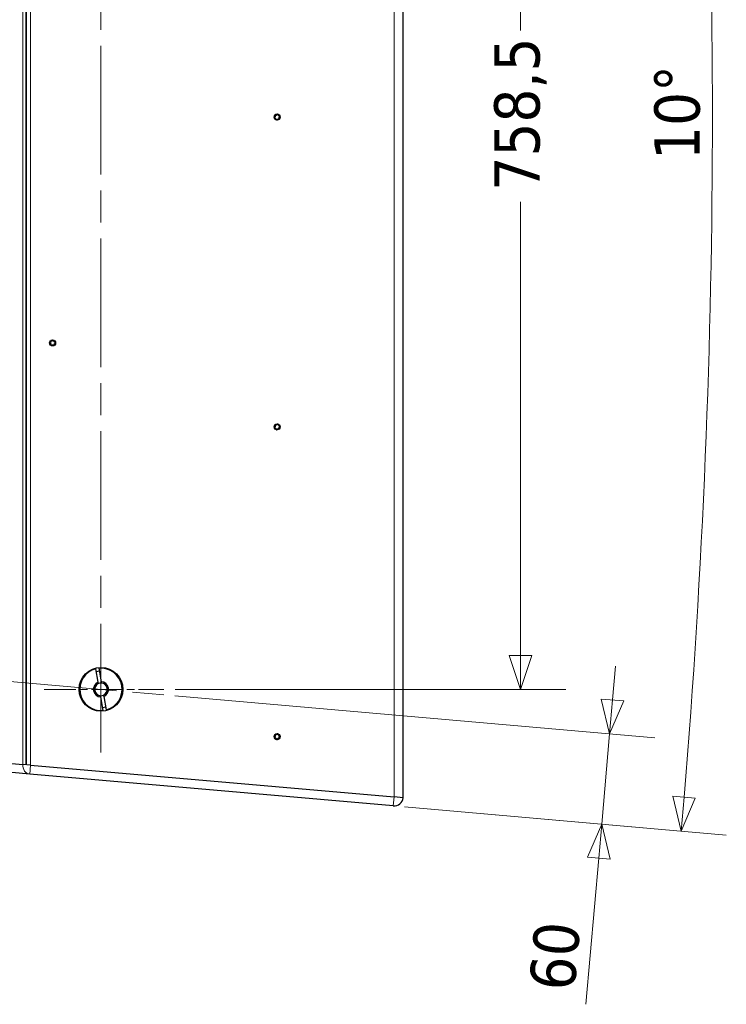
# Model space of a CAD drawing. Header units: millimetres. Extents: x -2236 to 4365, y 90 to 3088.
# Tile 37 of 39: x 2733 to 3201, y 1632 to 2284. Entities that reach past the tile are written whole.
import ezdxf

# ---------------------------------------------------------------- set-up
doc = ezdxf.new("R2010")
doc.units = ezdxf.units.MM
doc.header["$LTSCALE"] = 15
doc.linetypes.add('CHAIN', pattern=[0.3543, 0.2362, -0.0295, 0.0591, -0.0295])
doc.linetypes.add('LONG_DASH_DOTTED', pattern=[0.3001, 0.2362, -0.0295, 0.0049, -0.0295])
for name, color, linetype, lineweight, true_color in [('Centro (ISO)', 7, 'Continuous', 15, 0x0080bf), ("Linea d'asse (ISO)", 7, 'LONG_DASH_DOTTED', 15, 0xff0080), ('Quota (ISO)', 7, 'Continuous', 15, 0x008000), ('Visibile sottile (ISO)', 9, 'Continuous', 18, 0x808080)]:
    doc.layers.add(name, color=color, linetype=linetype, lineweight=lineweight, true_color=true_color)
doc.layers.add('Visibile (ISO)', color=7, linetype='Continuous', lineweight=25)
doc.styles.add('Testo nota (ISO)', font='tahoma.ttf')
doc.dimstyles.new('Default (ISO)', dxfattribs={"dimscale": 15, "dimtxt": 2, "dimasz": 1.5, "dimexe": 2, "dimexo": 0.5, "dimgap": 0.5, "dimtad": 1, "dimtoh": 1, "dimrnd": 1e-08, "dimtxsty": 'Testo nota (ISO)', "dimblk": 'Filled-1', "dimcen": 0.09, "dimdle": 10, "dimclrd": 256, "dimclre": 256, "dimclrt": 256, "dimazin": 2, "dimtfac": 0.75, "dimtmove": 0, "dimatfit": 3, "dimfxl": 0, "dimtolj": 1, "dimtzin": 0, "dimlwd": -1, "dimlwe": -1, "dimarcsym": 0})

# ---------------------------------------------------------------- blocks, each defined once
blk = doc.blocks.new('Filled-1')
at = {"color": 0}
for p, q in [((0, 0), (-1, 0.333)), ((-1, 0.333), (-1, -0.333)), ((-1, 0), (0, 0)), ((-1, -0.333), (0, 0))]:
    blk.add_line(p, q, dxfattribs=at)
at = {"color": 0, "flags": 128}
blk.add_lwpolyline([(-1, -0.333), (0, 0), (-1, 0.333), (-1, -0.333)], dxfattribs=at)
at = {"color": 0}
blk.add_solid([(-1, -0.333), (0, 0), (-1, 0.333), (-1, -0.333)], dxfattribs=at)
blk = doc.blocks.new('*D19')
at = {"layer": 'Defpoints', "color": 0, "transparency": 16777216}
for p in [(2980.54, 2676.18), (-2236.49, 2219.75), (3189.41, 2061.87), (2980.54, 1763.32)]:
    blk.add_point(p, dxfattribs=at)
at = {"layer": 'Quota (ISO)', "transparency": 16777216}
for p, q in [((2988.02, 2676.83), (3200.94, 2695.46)), ((2988.02, 1762.66), (3200.94, 1744.03))]:
    blk.add_line(p, q, dxfattribs=at)
blk.add_arc((-2236.49, 2219.75), 5428.2, 355.23749, 4.76251, dxfattribs=at)
at = {"layer": 'Quota (ISO)', "transparency": 16777216, "xscale": 22.5, "yscale": 22.5, "zscale": 22.5}
for p, rotation in [((3171.05, 2692.85), 94.88125373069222), ((3171.05, 1746.65), 265.1187462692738)]:
    blk.add_blockref('Filled-1', p, dxfattribs=dict(at, rotation=rotation))
at = {"layer": 'Quota (ISO)', "transparency": 16777216, "insert": (3168.59, 2190.81), "char_height": 30, "attachment_point": 4, "rotation": 90, "style": 'Testo nota (ISO)'}
blk.add_mtext('\\A1;10°', dxfattribs=at)
blk = doc.blocks.new('*D24')
at = {"layer": 'Defpoints', "color": 0, "transparency": 16777216}
for p in [(2828.57, 1836.84), (2980.54, 1763.32), (3118.46, 1751.25)]:
    blk.add_point(p, dxfattribs=at)
at = {"layer": 'Quota (ISO)', "transparency": 16777216}
for p, q in [((3125.65, 1833.44), (3127.61, 1855.85)), ((2836.04, 1836.19), (3153.57, 1808.41)), ((3123.69, 1811.02), (3118.46, 1751.25)), ((2988.02, 1762.66), (3148.34, 1748.64)), ((3116.5, 1728.84), (3108.03, 1632.04))]:
    blk.add_line(p, q, dxfattribs=at)
at = {"layer": 'Quota (ISO)', "transparency": 16777216, "xscale": 22.5, "yscale": 22.5, "zscale": 22.5}
for p, rotation in [((3123.69, 1811.02), 264.9999999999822), ((3118.46, 1751.25), 84.9999999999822)]:
    blk.add_blockref('Filled-1', p, dxfattribs=dict(at, rotation=rotation))
at = {"layer": 'Quota (ISO)', "transparency": 16777216, "insert": (3085.65, 1641.53), "char_height": 30, "attachment_point": 4, "rotation": 85, "style": 'Testo nota (ISO)'}
blk.add_mtext('\\A1;60', dxfattribs=at)
blk = doc.blocks.new('*D30')
at = {"layer": 'Defpoints', "color": 0, "transparency": 16777216}
for p in [(2828.73, 2599.02), (2828.73, 1840.47), (3064.74, 1840.47)]:
    blk.add_point(p, dxfattribs=at)
at = {"layer": 'Quota (ISO)', "transparency": 16777216}
for p, q in [((2836.23, 2599.02), (3094.74, 2599.02)), ((3064.74, 2576.52), (3064.74, 2276.47)), ((3064.74, 1862.97), (3064.74, 2163.03)), ((2836.23, 1840.47), (3094.74, 1840.47))]:
    blk.add_line(p, q, dxfattribs=at)
at = {"layer": 'Quota (ISO)', "transparency": 16777216, "xscale": 22.5, "yscale": 22.5, "zscale": 22.5}
for p, rotation in [((3064.74, 2599.02), 90), ((3064.74, 1840.47), 270)]:
    blk.add_blockref('Filled-1', p, dxfattribs=dict(at, rotation=rotation))
at = {"layer": 'Quota (ISO)', "transparency": 16777216, "insert": (3064.74, 2170.53), "char_height": 30, "attachment_point": 4, "rotation": 90, "style": 'Testo nota (ISO)'}
blk.add_mtext('\\A1;758,5', dxfattribs=at)

msp = doc.modelspace()

# ---------------------------------------------------------------- linework, layer by layer
at = {"layer": 'Centro (ISO)', "linetype": 'CHAIN', "ltscale": 5.866186}
msp.add_line((2749.544, 1840.475), (2828.732, 1840.475), dxfattribs=at)
at = {"layer": "Linea d'asse (ISO)", "linetype": 'CHAIN', "ltscale": 23.990969}
for p, q in [((2787.044, 1798.787), (2787.044, 2640.709)), ((2331.706, 1880.312), (2828.573, 1836.842))]:
    msp.add_line(p, q, dxfattribs=at)
at = {"layer": 'Visibile (ISO)'}
for p, q in [((2987.044, 1768.771), (2987.044, 2670.725)), ((2737.508, 2648.893), (2737.508, 1790.602)), ((2737.508, 1790.602), (2737.508, 2648.893)), ((2785.209, 1845.126), (2783.634, 1854.053)), ((2785.604, 1854.401), (2787.178, 1845.473)), ((2788.484, 1826.549), (2786.91, 1835.477)), ((2788.88, 1835.824), (2790.454, 1826.896)), ((2604.253, 1802.261), (2735.312, 1790.795)), ((2604.253, 1802.261), (2735.317, 1790.794)), ((2739.965, 1784.365), (2607.175, 1795.982)), ((2735.317, 1790.794), (2735.312, 1790.795)), ((2740.488, 1790.342), (2735.317, 1790.794)), ((2740.508, 1790.34), (2740.488, 1790.342)), ((2740.488, 1790.342), (2981.067, 1769.294)), ((2740.508, 1790.34), (2981.044, 1769.296)), ((2980.544, 1763.317), (2739.965, 1784.365)), ((2981.067, 1769.294), (2981.044, 1769.296)), ((2987.044, 1768.771), (2981.067, 1769.294))]:
    msp.add_line(p, q, dxfattribs=at)
for centre, radius in [((2903.669, 2219.175), 2), ((2755.044, 2069.748), 2), ((2903.669, 2014.175), 2), ((2787.044, 1840.475), 14.5), ((2903.669, 1809.175), 2)]:
    msp.add_circle(centre, radius, dxfattribs=at)
for centre, radius, start, end in [((2902.098, 2218.603), 0.279, 128.189793, 271.810207), ((2901.323, 2219.588), 0.975, 308.189685, 31.810315), ((2902.138, 2217.35), 0.975, 8.189793, 91.810207), ((2902.389, 2220.249), 0.279, 68.189685, 211.810315), ((2902.854, 2221.413), 0.975, 248.189685, 331.810315), ((2903.379, 2217.529), 0.279, 188.189685, 331.810315), ((2904.484, 2216.937), 0.975, 68.189685, 151.810315), ((2903.959, 2220.821), 0.279, 8.189685, 151.810315), ((2905.2, 2220.999), 0.975, 188.189685, 271.810315), ((2904.949, 2218.1), 0.279, 248.189685, 31.810315), ((2906.015, 2218.761), 0.975, 128.189685, 211.810315), ((2905.24, 2219.746), 0.279, 308.189685, 91.810315), ((2753.373, 2069.748), 0.279, 108.189793, 251.810207), ((2752.981, 2070.939), 0.975, 288.189685, 11.810315), ((2752.981, 2068.557), 0.975, 348.189793, 71.810207), ((2754.208, 2071.195), 0.279, 48.189685, 191.810315), ((2754.208, 2068.3), 0.279, 168.189685, 311.810315), ((2755.044, 2072.13), 0.975, 228.189685, 311.810315), ((2755.044, 2067.366), 0.975, 48.189685, 131.810315), ((2755.88, 2071.195), 0.279, 348.189685, 131.810315), ((2755.88, 2068.3), 0.279, 228.189685, 11.810315), ((2757.107, 2070.939), 0.975, 168.189685, 251.810315), ((2757.107, 2068.557), 0.975, 108.189685, 191.810315), ((2756.715, 2069.748), 0.279, 288.189685, 71.810315), ((2902.098, 2013.603), 0.279, 128.189793, 271.810207), ((2901.323, 2014.588), 0.975, 308.189685, 31.810315), ((2902.389, 2015.249), 0.279, 68.189685, 211.810315), ((2902.854, 2016.413), 0.975, 248.189685, 331.810315), ((2903.959, 2015.821), 0.279, 8.189685, 151.810315), ((2905.2, 2015.999), 0.975, 188.189685, 271.810315), ((2906.015, 2013.761), 0.975, 128.189685, 211.810315), ((2905.24, 2014.746), 0.279, 308.189685, 91.810315), ((2902.138, 2012.35), 0.975, 8.189793, 91.810207), ((2903.379, 2012.529), 0.279, 188.189685, 331.810315), ((2904.484, 2011.937), 0.975, 68.189685, 151.810315), ((2904.949, 2013.1), 0.279, 248.189685, 31.810315), ((2787.044, 1840.475), 14, 104.096044, 275.903956), ((2787.044, 1840.475), 12, 95.219808, 104.780192), ((2787.044, 1840.475), 14, 284.096044, 95.903956), ((2787.044, 1840.475), 5, 111.536959, 268.463041), ((2787.044, 1840.475), 4.188, 113.814396, 266.185604), ((2787.044, 1840.475), 4.188, 86.185604, 113.814396), ((2787.044, 1840.475), 5, 291.536959, 88.463041), ((2787.044, 1840.475), 4.188, 293.814396, 86.185604), ((2787.044, 1840.475), 4.188, 266.185604, 293.814396), ((2787.044, 1840.475), 12, 275.219808, 284.780192), ((2902.098, 1808.603), 0.279, 128.189793, 271.810207), ((2901.323, 1809.588), 0.975, 308.189685, 31.810315), ((2902.138, 1807.35), 0.975, 8.189793, 91.810207), ((2902.389, 1810.249), 0.279, 68.189685, 211.810315), ((2902.854, 1811.413), 0.975, 248.189685, 331.810315), ((2903.379, 1807.529), 0.279, 188.189685, 331.810315), ((2904.484, 1806.937), 0.975, 68.189685, 151.810315), ((2903.959, 1810.821), 0.279, 8.189685, 151.810315), ((2905.2, 1810.999), 0.975, 188.189685, 271.810315), ((2904.949, 1808.1), 0.279, 248.189685, 31.810315), ((2906.015, 1808.761), 0.975, 128.189685, 211.810315), ((2905.24, 1809.746), 0.279, 308.189685, 91.810315), ((2981.067, 1769.294), 6, 265, 355)]:
    msp.add_arc(centre, radius, start, end, dxfattribs=at)
for points, knots in [([(2901.943, 2218.801), (2901.917, 2218.78), (2901.894, 2218.754), (2901.862, 2218.696), (2901.85, 2218.661), (2901.843, 2218.588), (2901.849, 2218.55), (2901.873, 2218.483), (2901.893, 2218.451), (2901.945, 2218.399), (2901.977, 2218.38), (2902.039, 2218.356), (2902.073, 2218.351), (2902.106, 2218.352)], [0.085145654, 0.085145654, 0.085145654, 0.085145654, 0.095628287, 0.095628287, 0.106325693, 0.106325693, 0.117023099, 0.117023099, 0.127720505, 0.127720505, 0.138417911, 0.138417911, 0.148900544, 0.148900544, 0.148900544, 0.148900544]), ([(2902.175, 2220.117), (2902.21, 2220.061), (2902.24, 2220.002), (2902.292, 2219.867), (2902.314, 2219.778), (2902.333, 2219.595), (2902.329, 2219.501), (2902.299, 2219.327), (2902.27, 2219.236), (2902.19, 2219.071), (2902.138, 2218.996), (2902.043, 2218.886), (2901.995, 2218.841), (2901.943, 2218.801)], [0.45465579, 0.45465579, 0.45465579, 0.45465579, 0.4751446, 0.4751446, 0.5015906, 0.5015906, 0.52803661, 0.52803661, 0.55448261, 0.55448261, 0.58092861, 0.58092861, 0.60141741, 0.60141741, 0.60141741, 0.60141741]), ([(2902.106, 2218.352), (2902.172, 2218.355), (2902.238, 2218.351), (2902.381, 2218.328), (2902.469, 2218.303), (2902.637, 2218.228), (2902.717, 2218.177), (2902.852, 2218.064), (2902.916, 2217.994), (2903.019, 2217.842), (2903.059, 2217.759), (2903.106, 2217.622), (2903.121, 2217.558), (2903.13, 2217.493)], [0.45465696, 0.45465696, 0.45465696, 0.45465696, 0.47514564, 0.47514564, 0.50159168, 0.50159168, 0.52803773, 0.52803773, 0.55448378, 0.55448378, 0.58092983, 0.58092983, 0.6014185, 0.6014185, 0.6014185, 0.6014185]), ([(2902.482, 2220.482), (2902.451, 2220.495), (2902.417, 2220.502), (2902.351, 2220.501), (2902.315, 2220.493), (2902.248, 2220.462), (2902.218, 2220.439), (2902.172, 2220.384), (2902.154, 2220.351), (2902.135, 2220.28), (2902.134, 2220.243), (2902.145, 2220.177), (2902.157, 2220.145), (2902.175, 2220.117)], [0.085145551, 0.085145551, 0.085145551, 0.085145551, 0.095628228, 0.095628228, 0.106325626, 0.106325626, 0.117023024, 0.117023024, 0.127720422, 0.127720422, 0.13841782, 0.13841782, 0.148900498, 0.148900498, 0.148900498, 0.148900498]), ([(2903.738, 2220.94), (2903.707, 2220.881), (2903.671, 2220.826), (2903.58, 2220.713), (2903.514, 2220.65), (2903.365, 2220.542), (2903.281, 2220.498), (2903.116, 2220.438), (2903.023, 2220.417), (2902.839, 2220.404), (2902.748, 2220.411), (2902.606, 2220.439), (2902.543, 2220.457), (2902.482, 2220.482)], [0.45465579, 0.45465579, 0.45465579, 0.45465579, 0.4751446, 0.4751446, 0.5015906, 0.5015906, 0.52803661, 0.52803661, 0.55448261, 0.55448261, 0.58092861, 0.58092861, 0.60141742, 0.60141742, 0.60141742, 0.60141742]), ([(2903.13, 2217.493), (2903.134, 2217.46), (2903.146, 2217.427), (2903.18, 2217.37), (2903.204, 2217.343), (2903.264, 2217.3), (2903.3, 2217.286), (2903.37, 2217.274), (2903.408, 2217.275), (2903.479, 2217.294), (2903.512, 2217.312), (2903.563, 2217.354), (2903.585, 2217.38), (2903.6, 2217.41)], [0.085145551, 0.085145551, 0.085145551, 0.085145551, 0.095628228, 0.095628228, 0.106325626, 0.106325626, 0.117023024, 0.117023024, 0.127720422, 0.127720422, 0.13841782, 0.13841782, 0.148900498, 0.148900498, 0.148900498, 0.148900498]), ([(2903.6, 2217.41), (2903.631, 2217.468), (2903.667, 2217.523), (2903.758, 2217.636), (2903.824, 2217.7), (2903.973, 2217.808), (2904.057, 2217.852), (2904.222, 2217.912), (2904.315, 2217.932), (2904.499, 2217.946), (2904.59, 2217.939), (2904.732, 2217.911), (2904.795, 2217.892), (2904.856, 2217.867)], [0.45465579, 0.45465579, 0.45465579, 0.45465579, 0.4751446, 0.4751446, 0.5015906, 0.5015906, 0.52803661, 0.52803661, 0.55448261, 0.55448261, 0.58092861, 0.58092861, 0.60141742, 0.60141742, 0.60141742, 0.60141742]), ([(2904.208, 2220.857), (2904.204, 2220.89), (2904.192, 2220.922), (2904.158, 2220.979), (2904.134, 2221.007), (2904.074, 2221.049), (2904.038, 2221.064), (2903.968, 2221.076), (2903.93, 2221.074), (2903.859, 2221.055), (2903.826, 2221.038), (2903.775, 2220.996), (2903.753, 2220.969), (2903.738, 2220.94)], [0.085145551, 0.085145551, 0.085145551, 0.085145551, 0.095628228, 0.095628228, 0.106325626, 0.106325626, 0.117023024, 0.117023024, 0.127720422, 0.127720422, 0.13841782, 0.13841782, 0.148900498, 0.148900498, 0.148900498, 0.148900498]), ([(2905.232, 2219.998), (2905.166, 2219.995), (2905.1, 2219.999), (2904.957, 2220.022), (2904.869, 2220.046), (2904.701, 2220.121), (2904.621, 2220.172), (2904.486, 2220.286), (2904.422, 2220.356), (2904.319, 2220.508), (2904.279, 2220.59), (2904.232, 2220.727), (2904.217, 2220.791), (2904.208, 2220.857)], [0.45465579, 0.45465579, 0.45465579, 0.45465579, 0.4751446, 0.4751446, 0.5015906, 0.5015906, 0.52803661, 0.52803661, 0.55448261, 0.55448261, 0.58092861, 0.58092861, 0.60141742, 0.60141742, 0.60141742, 0.60141742]), ([(2904.856, 2217.867), (2904.887, 2217.854), (2904.921, 2217.848), (2904.987, 2217.849), (2905.023, 2217.856), (2905.09, 2217.887), (2905.12, 2217.911), (2905.166, 2217.965), (2905.184, 2217.999), (2905.203, 2218.07), (2905.204, 2218.107), (2905.193, 2218.172), (2905.181, 2218.205), (2905.163, 2218.233)], [0.085145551, 0.085145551, 0.085145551, 0.085145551, 0.095628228, 0.095628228, 0.106325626, 0.106325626, 0.117023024, 0.117023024, 0.127720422, 0.127720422, 0.13841782, 0.13841782, 0.148900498, 0.148900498, 0.148900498, 0.148900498]), ([(2905.163, 2218.233), (2905.128, 2218.289), (2905.098, 2218.348), (2905.046, 2218.483), (2905.024, 2218.571), (2905.005, 2218.754), (2905.009, 2218.849), (2905.039, 2219.023), (2905.068, 2219.113), (2905.148, 2219.279), (2905.2, 2219.354), (2905.295, 2219.463), (2905.343, 2219.509), (2905.395, 2219.549)], [0.45465579, 0.45465579, 0.45465579, 0.45465579, 0.4751446, 0.4751446, 0.5015906, 0.5015906, 0.52803661, 0.52803661, 0.55448261, 0.55448261, 0.58092861, 0.58092861, 0.60141742, 0.60141742, 0.60141742, 0.60141742]), ([(2905.395, 2219.549), (2905.421, 2219.569), (2905.444, 2219.595), (2905.476, 2219.653), (2905.488, 2219.688), (2905.495, 2219.762), (2905.489, 2219.799), (2905.465, 2219.866), (2905.445, 2219.899), (2905.393, 2219.951), (2905.361, 2219.97), (2905.299, 2219.993), (2905.265, 2219.999), (2905.232, 2219.998)], [0.085145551, 0.085145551, 0.085145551, 0.085145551, 0.095628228, 0.095628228, 0.106325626, 0.106325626, 0.117023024, 0.117023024, 0.127720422, 0.127720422, 0.13841782, 0.13841782, 0.148900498, 0.148900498, 0.148900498, 0.148900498]), ([(2753.294, 2069.987), (2753.262, 2069.977), (2753.232, 2069.96), (2753.182, 2069.917), (2753.159, 2069.887), (2753.128, 2069.821), (2753.12, 2069.784), (2753.12, 2069.712), (2753.128, 2069.675), (2753.159, 2069.609), (2753.182, 2069.579), (2753.232, 2069.536), (2753.262, 2069.519), (2753.294, 2069.509)], [0.085145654, 0.085145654, 0.085145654, 0.085145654, 0.095628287, 0.095628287, 0.106325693, 0.106325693, 0.117023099, 0.117023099, 0.127720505, 0.127720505, 0.138417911, 0.138417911, 0.148900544, 0.148900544, 0.148900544, 0.148900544]), ([(2753.962, 2071.144), (2753.976, 2071.08), (2753.984, 2071.014), (2753.987, 2070.869), (2753.978, 2070.778), (2753.933, 2070.6), (2753.896, 2070.512), (2753.808, 2070.36), (2753.75, 2070.284), (2753.618, 2070.156), (2753.544, 2070.103), (2753.417, 2070.033), (2753.357, 2070.007), (2753.294, 2069.987)], [0.45465579, 0.45465579, 0.45465579, 0.45465579, 0.4751446, 0.4751446, 0.5015906, 0.5015906, 0.52803661, 0.52803661, 0.55448261, 0.55448261, 0.58092861, 0.58092861, 0.60141741, 0.60141741, 0.60141741, 0.60141741]), ([(2753.294, 2069.509), (2753.357, 2069.489), (2753.417, 2069.463), (2753.544, 2069.393), (2753.618, 2069.34), (2753.75, 2069.211), (2753.808, 2069.136), (2753.896, 2068.984), (2753.933, 2068.896), (2753.978, 2068.717), (2753.987, 2068.627), (2753.984, 2068.482), (2753.976, 2068.416), (2753.962, 2068.352)], [0.45465696, 0.45465696, 0.45465696, 0.45465696, 0.47514564, 0.47514564, 0.50159168, 0.50159168, 0.52803773, 0.52803773, 0.55448378, 0.55448378, 0.58092983, 0.58092983, 0.6014185, 0.6014185, 0.6014185, 0.6014185]), ([(2754.376, 2071.383), (2754.351, 2071.405), (2754.321, 2071.423), (2754.259, 2071.445), (2754.222, 2071.45), (2754.149, 2071.444), (2754.113, 2071.432), (2754.051, 2071.397), (2754.023, 2071.371), (2753.981, 2071.311), (2753.967, 2071.276), (2753.955, 2071.211), (2753.955, 2071.177), (2753.962, 2071.144)], [0.085145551, 0.085145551, 0.085145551, 0.085145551, 0.095628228, 0.095628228, 0.106325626, 0.106325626, 0.117023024, 0.117023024, 0.127720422, 0.127720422, 0.13841782, 0.13841782, 0.148900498, 0.148900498, 0.148900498, 0.148900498]), ([(2753.962, 2068.352), (2753.955, 2068.319), (2753.955, 2068.285), (2753.967, 2068.22), (2753.981, 2068.185), (2754.023, 2068.125), (2754.051, 2068.099), (2754.113, 2068.064), (2754.149, 2068.052), (2754.222, 2068.046), (2754.259, 2068.051), (2754.321, 2068.073), (2754.351, 2068.091), (2754.376, 2068.113)], [0.085145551, 0.085145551, 0.085145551, 0.085145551, 0.095628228, 0.095628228, 0.106325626, 0.106325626, 0.117023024, 0.117023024, 0.127720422, 0.127720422, 0.13841782, 0.13841782, 0.148900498, 0.148900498, 0.148900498, 0.148900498]), ([(2755.712, 2071.383), (2755.663, 2071.338), (2755.61, 2071.299), (2755.486, 2071.224), (2755.403, 2071.187), (2755.226, 2071.137), (2755.132, 2071.124), (2754.956, 2071.124), (2754.862, 2071.137), (2754.685, 2071.187), (2754.602, 2071.224), (2754.478, 2071.299), (2754.425, 2071.338), (2754.376, 2071.383)], [0.45465579, 0.45465579, 0.45465579, 0.45465579, 0.4751446, 0.4751446, 0.5015906, 0.5015906, 0.52803661, 0.52803661, 0.55448261, 0.55448261, 0.58092861, 0.58092861, 0.60141742, 0.60141742, 0.60141742, 0.60141742]), ([(2754.376, 2068.113), (2754.425, 2068.157), (2754.478, 2068.197), (2754.602, 2068.272), (2754.685, 2068.309), (2754.862, 2068.359), (2754.956, 2068.372), (2755.132, 2068.372), (2755.226, 2068.359), (2755.403, 2068.309), (2755.486, 2068.272), (2755.61, 2068.197), (2755.663, 2068.157), (2755.712, 2068.113)], [0.45465579, 0.45465579, 0.45465579, 0.45465579, 0.4751446, 0.4751446, 0.5015906, 0.5015906, 0.52803661, 0.52803661, 0.55448261, 0.55448261, 0.58092861, 0.58092861, 0.60141742, 0.60141742, 0.60141742, 0.60141742]), ([(2756.126, 2071.144), (2756.133, 2071.177), (2756.133, 2071.211), (2756.121, 2071.276), (2756.107, 2071.311), (2756.065, 2071.371), (2756.037, 2071.397), (2755.975, 2071.432), (2755.939, 2071.444), (2755.866, 2071.45), (2755.829, 2071.445), (2755.767, 2071.423), (2755.737, 2071.405), (2755.712, 2071.383)], [0.085145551, 0.085145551, 0.085145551, 0.085145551, 0.095628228, 0.095628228, 0.106325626, 0.106325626, 0.117023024, 0.117023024, 0.127720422, 0.127720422, 0.13841782, 0.13841782, 0.148900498, 0.148900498, 0.148900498, 0.148900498]), ([(2755.712, 2068.113), (2755.737, 2068.091), (2755.767, 2068.073), (2755.829, 2068.051), (2755.866, 2068.046), (2755.939, 2068.052), (2755.975, 2068.064), (2756.037, 2068.099), (2756.065, 2068.125), (2756.107, 2068.185), (2756.121, 2068.22), (2756.133, 2068.285), (2756.133, 2068.319), (2756.126, 2068.352)], [0.085145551, 0.085145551, 0.085145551, 0.085145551, 0.095628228, 0.095628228, 0.106325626, 0.106325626, 0.117023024, 0.117023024, 0.127720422, 0.127720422, 0.13841782, 0.13841782, 0.148900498, 0.148900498, 0.148900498, 0.148900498]), ([(2756.794, 2069.987), (2756.731, 2070.007), (2756.671, 2070.033), (2756.544, 2070.103), (2756.47, 2070.156), (2756.338, 2070.284), (2756.28, 2070.36), (2756.192, 2070.512), (2756.155, 2070.6), (2756.11, 2070.778), (2756.102, 2070.869), (2756.104, 2071.014), (2756.112, 2071.08), (2756.126, 2071.144)], [0.45465579, 0.45465579, 0.45465579, 0.45465579, 0.4751446, 0.4751446, 0.5015906, 0.5015906, 0.52803661, 0.52803661, 0.55448261, 0.55448261, 0.58092861, 0.58092861, 0.60141742, 0.60141742, 0.60141742, 0.60141742]), ([(2756.126, 2068.352), (2756.112, 2068.416), (2756.104, 2068.482), (2756.102, 2068.627), (2756.11, 2068.717), (2756.155, 2068.896), (2756.192, 2068.984), (2756.28, 2069.136), (2756.338, 2069.211), (2756.47, 2069.34), (2756.544, 2069.393), (2756.671, 2069.463), (2756.731, 2069.489), (2756.794, 2069.509)], [0.45465579, 0.45465579, 0.45465579, 0.45465579, 0.4751446, 0.4751446, 0.5015906, 0.5015906, 0.52803661, 0.52803661, 0.55448261, 0.55448261, 0.58092861, 0.58092861, 0.60141742, 0.60141742, 0.60141742, 0.60141742]), ([(2756.794, 2069.509), (2756.826, 2069.519), (2756.856, 2069.536), (2756.906, 2069.579), (2756.929, 2069.609), (2756.96, 2069.675), (2756.968, 2069.712), (2756.968, 2069.784), (2756.96, 2069.821), (2756.929, 2069.887), (2756.906, 2069.917), (2756.856, 2069.96), (2756.826, 2069.977), (2756.794, 2069.987)], [0.085145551, 0.085145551, 0.085145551, 0.085145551, 0.095628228, 0.095628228, 0.106325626, 0.106325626, 0.117023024, 0.117023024, 0.127720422, 0.127720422, 0.13841782, 0.13841782, 0.148900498, 0.148900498, 0.148900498, 0.148900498]), ([(2901.943, 2013.801), (2901.917, 2013.78), (2901.894, 2013.754), (2901.862, 2013.696), (2901.85, 2013.661), (2901.843, 2013.588), (2901.849, 2013.55), (2901.873, 2013.483), (2901.893, 2013.451), (2901.945, 2013.399), (2901.977, 2013.38), (2902.039, 2013.356), (2902.073, 2013.351), (2902.106, 2013.352)], [0.085145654, 0.085145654, 0.085145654, 0.085145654, 0.095628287, 0.095628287, 0.106325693, 0.106325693, 0.117023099, 0.117023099, 0.127720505, 0.127720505, 0.138417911, 0.138417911, 0.148900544, 0.148900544, 0.148900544, 0.148900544]), ([(2902.175, 2015.117), (2902.21, 2015.061), (2902.24, 2015.002), (2902.292, 2014.867), (2902.314, 2014.778), (2902.333, 2014.595), (2902.329, 2014.501), (2902.299, 2014.327), (2902.27, 2014.236), (2902.19, 2014.071), (2902.138, 2013.996), (2902.043, 2013.886), (2901.995, 2013.841), (2901.943, 2013.801)], [0.45465579, 0.45465579, 0.45465579, 0.45465579, 0.4751446, 0.4751446, 0.5015906, 0.5015906, 0.52803661, 0.52803661, 0.55448261, 0.55448261, 0.58092861, 0.58092861, 0.60141741, 0.60141741, 0.60141741, 0.60141741]), ([(2902.482, 2015.482), (2902.451, 2015.495), (2902.417, 2015.502), (2902.351, 2015.501), (2902.315, 2015.493), (2902.248, 2015.462), (2902.218, 2015.439), (2902.172, 2015.384), (2902.154, 2015.351), (2902.135, 2015.28), (2902.134, 2015.243), (2902.145, 2015.177), (2902.157, 2015.145), (2902.175, 2015.117)], [0.085145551, 0.085145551, 0.085145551, 0.085145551, 0.095628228, 0.095628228, 0.106325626, 0.106325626, 0.117023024, 0.117023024, 0.127720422, 0.127720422, 0.13841782, 0.13841782, 0.148900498, 0.148900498, 0.148900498, 0.148900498]), ([(2903.738, 2015.94), (2903.707, 2015.881), (2903.671, 2015.826), (2903.58, 2015.713), (2903.514, 2015.65), (2903.365, 2015.542), (2903.281, 2015.498), (2903.116, 2015.438), (2903.023, 2015.417), (2902.839, 2015.404), (2902.748, 2015.411), (2902.606, 2015.439), (2902.543, 2015.457), (2902.482, 2015.482)], [0.45465579, 0.45465579, 0.45465579, 0.45465579, 0.4751446, 0.4751446, 0.5015906, 0.5015906, 0.52803661, 0.52803661, 0.55448261, 0.55448261, 0.58092861, 0.58092861, 0.60141742, 0.60141742, 0.60141742, 0.60141742]), ([(2904.208, 2015.857), (2904.204, 2015.89), (2904.192, 2015.922), (2904.158, 2015.979), (2904.134, 2016.007), (2904.074, 2016.049), (2904.038, 2016.064), (2903.968, 2016.076), (2903.93, 2016.074), (2903.859, 2016.055), (2903.826, 2016.038), (2903.775, 2015.996), (2903.753, 2015.969), (2903.738, 2015.94)], [0.085145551, 0.085145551, 0.085145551, 0.085145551, 0.095628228, 0.095628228, 0.106325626, 0.106325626, 0.117023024, 0.117023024, 0.127720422, 0.127720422, 0.13841782, 0.13841782, 0.148900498, 0.148900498, 0.148900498, 0.148900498]), ([(2905.232, 2014.998), (2905.166, 2014.995), (2905.1, 2014.999), (2904.957, 2015.022), (2904.869, 2015.046), (2904.701, 2015.121), (2904.621, 2015.172), (2904.486, 2015.286), (2904.422, 2015.356), (2904.319, 2015.508), (2904.279, 2015.59), (2904.232, 2015.727), (2904.217, 2015.791), (2904.208, 2015.857)], [0.45465579, 0.45465579, 0.45465579, 0.45465579, 0.4751446, 0.4751446, 0.5015906, 0.5015906, 0.52803661, 0.52803661, 0.55448261, 0.55448261, 0.58092861, 0.58092861, 0.60141742, 0.60141742, 0.60141742, 0.60141742]), ([(2905.163, 2013.233), (2905.128, 2013.289), (2905.098, 2013.348), (2905.046, 2013.483), (2905.024, 2013.571), (2905.005, 2013.754), (2905.009, 2013.849), (2905.039, 2014.023), (2905.068, 2014.113), (2905.148, 2014.279), (2905.2, 2014.354), (2905.295, 2014.463), (2905.343, 2014.509), (2905.395, 2014.549)], [0.45465579, 0.45465579, 0.45465579, 0.45465579, 0.4751446, 0.4751446, 0.5015906, 0.5015906, 0.52803661, 0.52803661, 0.55448261, 0.55448261, 0.58092861, 0.58092861, 0.60141742, 0.60141742, 0.60141742, 0.60141742]), ([(2905.395, 2014.549), (2905.421, 2014.569), (2905.444, 2014.595), (2905.476, 2014.653), (2905.488, 2014.688), (2905.495, 2014.762), (2905.489, 2014.799), (2905.465, 2014.866), (2905.445, 2014.899), (2905.393, 2014.951), (2905.361, 2014.97), (2905.299, 2014.993), (2905.265, 2014.999), (2905.232, 2014.998)], [0.085145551, 0.085145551, 0.085145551, 0.085145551, 0.095628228, 0.095628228, 0.106325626, 0.106325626, 0.117023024, 0.117023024, 0.127720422, 0.127720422, 0.13841782, 0.13841782, 0.148900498, 0.148900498, 0.148900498, 0.148900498]), ([(2902.106, 2013.352), (2902.172, 2013.355), (2902.238, 2013.351), (2902.381, 2013.328), (2902.469, 2013.303), (2902.637, 2013.228), (2902.717, 2013.177), (2902.852, 2013.064), (2902.916, 2012.994), (2903.019, 2012.842), (2903.059, 2012.759), (2903.106, 2012.622), (2903.121, 2012.558), (2903.13, 2012.493)], [0.45465696, 0.45465696, 0.45465696, 0.45465696, 0.47514564, 0.47514564, 0.50159168, 0.50159168, 0.52803773, 0.52803773, 0.55448378, 0.55448378, 0.58092983, 0.58092983, 0.6014185, 0.6014185, 0.6014185, 0.6014185]), ([(2903.13, 2012.493), (2903.134, 2012.46), (2903.146, 2012.427), (2903.18, 2012.37), (2903.204, 2012.343), (2903.264, 2012.3), (2903.3, 2012.286), (2903.37, 2012.274), (2903.408, 2012.275), (2903.479, 2012.294), (2903.512, 2012.312), (2903.563, 2012.354), (2903.585, 2012.38), (2903.6, 2012.41)], [0.085145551, 0.085145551, 0.085145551, 0.085145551, 0.095628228, 0.095628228, 0.106325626, 0.106325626, 0.117023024, 0.117023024, 0.127720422, 0.127720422, 0.13841782, 0.13841782, 0.148900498, 0.148900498, 0.148900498, 0.148900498]), ([(2903.6, 2012.41), (2903.631, 2012.468), (2903.667, 2012.523), (2903.758, 2012.636), (2903.824, 2012.7), (2903.973, 2012.808), (2904.057, 2012.852), (2904.222, 2012.912), (2904.315, 2012.932), (2904.499, 2012.946), (2904.59, 2012.939), (2904.732, 2012.911), (2904.795, 2012.892), (2904.856, 2012.867)], [0.45465579, 0.45465579, 0.45465579, 0.45465579, 0.4751446, 0.4751446, 0.5015906, 0.5015906, 0.52803661, 0.52803661, 0.55448261, 0.55448261, 0.58092861, 0.58092861, 0.60141742, 0.60141742, 0.60141742, 0.60141742]), ([(2904.856, 2012.867), (2904.887, 2012.854), (2904.921, 2012.848), (2904.987, 2012.849), (2905.023, 2012.856), (2905.09, 2012.887), (2905.12, 2012.911), (2905.166, 2012.965), (2905.184, 2012.999), (2905.203, 2013.07), (2905.204, 2013.107), (2905.193, 2013.172), (2905.181, 2013.205), (2905.163, 2013.233)], [0.085145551, 0.085145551, 0.085145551, 0.085145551, 0.095628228, 0.095628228, 0.106325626, 0.106325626, 0.117023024, 0.117023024, 0.127720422, 0.127720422, 0.13841782, 0.13841782, 0.148900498, 0.148900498, 0.148900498, 0.148900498]), ([(2901.943, 1808.801), (2901.917, 1808.78), (2901.894, 1808.754), (2901.862, 1808.696), (2901.85, 1808.661), (2901.843, 1808.588), (2901.849, 1808.55), (2901.873, 1808.483), (2901.893, 1808.451), (2901.945, 1808.399), (2901.977, 1808.38), (2902.039, 1808.356), (2902.073, 1808.351), (2902.106, 1808.352)], [0.085145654, 0.085145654, 0.085145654, 0.085145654, 0.095628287, 0.095628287, 0.106325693, 0.106325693, 0.117023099, 0.117023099, 0.127720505, 0.127720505, 0.138417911, 0.138417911, 0.148900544, 0.148900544, 0.148900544, 0.148900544]), ([(2902.175, 1810.117), (2902.21, 1810.061), (2902.24, 1810.002), (2902.292, 1809.867), (2902.314, 1809.778), (2902.333, 1809.595), (2902.329, 1809.501), (2902.299, 1809.327), (2902.27, 1809.236), (2902.19, 1809.071), (2902.138, 1808.996), (2902.043, 1808.886), (2901.995, 1808.841), (2901.943, 1808.801)], [0.45465579, 0.45465579, 0.45465579, 0.45465579, 0.4751446, 0.4751446, 0.5015906, 0.5015906, 0.52803661, 0.52803661, 0.55448261, 0.55448261, 0.58092861, 0.58092861, 0.60141741, 0.60141741, 0.60141741, 0.60141741]), ([(2902.106, 1808.352), (2902.172, 1808.355), (2902.238, 1808.351), (2902.381, 1808.328), (2902.469, 1808.303), (2902.637, 1808.228), (2902.717, 1808.177), (2902.852, 1808.064), (2902.916, 1807.994), (2903.019, 1807.842), (2903.059, 1807.759), (2903.106, 1807.622), (2903.121, 1807.558), (2903.13, 1807.493)], [0.45465696, 0.45465696, 0.45465696, 0.45465696, 0.47514564, 0.47514564, 0.50159168, 0.50159168, 0.52803773, 0.52803773, 0.55448378, 0.55448378, 0.58092983, 0.58092983, 0.6014185, 0.6014185, 0.6014185, 0.6014185]), ([(2902.482, 1810.482), (2902.451, 1810.495), (2902.417, 1810.502), (2902.351, 1810.501), (2902.315, 1810.493), (2902.248, 1810.462), (2902.218, 1810.439), (2902.172, 1810.384), (2902.154, 1810.351), (2902.135, 1810.28), (2902.134, 1810.243), (2902.145, 1810.177), (2902.157, 1810.145), (2902.175, 1810.117)], [0.085145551, 0.085145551, 0.085145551, 0.085145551, 0.095628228, 0.095628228, 0.106325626, 0.106325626, 0.117023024, 0.117023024, 0.127720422, 0.127720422, 0.13841782, 0.13841782, 0.148900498, 0.148900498, 0.148900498, 0.148900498]), ([(2903.738, 1810.94), (2903.707, 1810.881), (2903.671, 1810.826), (2903.58, 1810.713), (2903.514, 1810.65), (2903.365, 1810.542), (2903.281, 1810.498), (2903.116, 1810.438), (2903.023, 1810.417), (2902.839, 1810.404), (2902.748, 1810.411), (2902.606, 1810.439), (2902.543, 1810.457), (2902.482, 1810.482)], [0.45465579, 0.45465579, 0.45465579, 0.45465579, 0.4751446, 0.4751446, 0.5015906, 0.5015906, 0.52803661, 0.52803661, 0.55448261, 0.55448261, 0.58092861, 0.58092861, 0.60141742, 0.60141742, 0.60141742, 0.60141742]), ([(2903.13, 1807.493), (2903.134, 1807.46), (2903.146, 1807.427), (2903.18, 1807.37), (2903.204, 1807.343), (2903.264, 1807.3), (2903.3, 1807.286), (2903.37, 1807.274), (2903.408, 1807.275), (2903.479, 1807.294), (2903.512, 1807.312), (2903.563, 1807.354), (2903.585, 1807.38), (2903.6, 1807.41)], [0.085145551, 0.085145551, 0.085145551, 0.085145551, 0.095628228, 0.095628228, 0.106325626, 0.106325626, 0.117023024, 0.117023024, 0.127720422, 0.127720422, 0.13841782, 0.13841782, 0.148900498, 0.148900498, 0.148900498, 0.148900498]), ([(2903.6, 1807.41), (2903.631, 1807.468), (2903.667, 1807.523), (2903.758, 1807.636), (2903.824, 1807.7), (2903.973, 1807.808), (2904.057, 1807.852), (2904.222, 1807.912), (2904.315, 1807.932), (2904.499, 1807.946), (2904.59, 1807.939), (2904.732, 1807.911), (2904.795, 1807.892), (2904.856, 1807.867)], [0.45465579, 0.45465579, 0.45465579, 0.45465579, 0.4751446, 0.4751446, 0.5015906, 0.5015906, 0.52803661, 0.52803661, 0.55448261, 0.55448261, 0.58092861, 0.58092861, 0.60141742, 0.60141742, 0.60141742, 0.60141742]), ([(2904.208, 1810.857), (2904.204, 1810.89), (2904.192, 1810.922), (2904.158, 1810.979), (2904.134, 1811.007), (2904.074, 1811.049), (2904.038, 1811.064), (2903.968, 1811.076), (2903.93, 1811.074), (2903.859, 1811.055), (2903.826, 1811.038), (2903.775, 1810.996), (2903.753, 1810.969), (2903.738, 1810.94)], [0.085145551, 0.085145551, 0.085145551, 0.085145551, 0.095628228, 0.095628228, 0.106325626, 0.106325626, 0.117023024, 0.117023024, 0.127720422, 0.127720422, 0.13841782, 0.13841782, 0.148900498, 0.148900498, 0.148900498, 0.148900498]), ([(2905.232, 1809.998), (2905.166, 1809.995), (2905.1, 1809.999), (2904.957, 1810.022), (2904.869, 1810.046), (2904.701, 1810.121), (2904.621, 1810.172), (2904.486, 1810.286), (2904.422, 1810.356), (2904.319, 1810.508), (2904.279, 1810.59), (2904.232, 1810.727), (2904.217, 1810.791), (2904.208, 1810.857)], [0.45465579, 0.45465579, 0.45465579, 0.45465579, 0.4751446, 0.4751446, 0.5015906, 0.5015906, 0.52803661, 0.52803661, 0.55448261, 0.55448261, 0.58092861, 0.58092861, 0.60141742, 0.60141742, 0.60141742, 0.60141742]), ([(2904.856, 1807.867), (2904.887, 1807.854), (2904.921, 1807.848), (2904.987, 1807.849), (2905.023, 1807.856), (2905.09, 1807.887), (2905.12, 1807.911), (2905.166, 1807.965), (2905.184, 1807.999), (2905.203, 1808.07), (2905.204, 1808.107), (2905.193, 1808.172), (2905.181, 1808.205), (2905.163, 1808.233)], [0.085145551, 0.085145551, 0.085145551, 0.085145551, 0.095628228, 0.095628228, 0.106325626, 0.106325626, 0.117023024, 0.117023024, 0.127720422, 0.127720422, 0.13841782, 0.13841782, 0.148900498, 0.148900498, 0.148900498, 0.148900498]), ([(2905.163, 1808.233), (2905.128, 1808.289), (2905.098, 1808.348), (2905.046, 1808.483), (2905.024, 1808.571), (2905.005, 1808.754), (2905.009, 1808.849), (2905.039, 1809.023), (2905.068, 1809.113), (2905.148, 1809.279), (2905.2, 1809.354), (2905.295, 1809.463), (2905.343, 1809.509), (2905.395, 1809.549)], [0.45465579, 0.45465579, 0.45465579, 0.45465579, 0.4751446, 0.4751446, 0.5015906, 0.5015906, 0.52803661, 0.52803661, 0.55448261, 0.55448261, 0.58092861, 0.58092861, 0.60141742, 0.60141742, 0.60141742, 0.60141742]), ([(2905.395, 1809.549), (2905.421, 1809.569), (2905.444, 1809.595), (2905.476, 1809.653), (2905.488, 1809.688), (2905.495, 1809.762), (2905.489, 1809.799), (2905.465, 1809.866), (2905.445, 1809.899), (2905.393, 1809.951), (2905.361, 1809.97), (2905.299, 1809.993), (2905.265, 1809.999), (2905.232, 1809.998)], [0.085145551, 0.085145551, 0.085145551, 0.085145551, 0.095628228, 0.095628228, 0.106325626, 0.106325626, 0.117023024, 0.117023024, 0.127720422, 0.127720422, 0.13841782, 0.13841782, 0.148900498, 0.148900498, 0.148900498, 0.148900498])]:
    msp.add_open_spline(points, degree=3, knots=knots, dxfattribs=at)
for points, weights in [([(2785.353, 1844.306), (2785.287, 1844.68), (2785.209, 1845.126)], [1, 1.00412650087, 1]), ([(2787.178, 1845.473), (2787.257, 1845.027), (2787.323, 1844.654)], [1, 1.00412650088, 1]), ([(2786.91, 1835.477), (2786.831, 1835.923), (2786.765, 1836.296)], [1, 1.00412650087, 1]), ([(2788.735, 1836.643), (2788.801, 1836.27), (2788.88, 1835.824)], [1, 1.00412650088, 1])]:
    msp.add_rational_spline(points, weights, degree=2, dxfattribs=at)
at = {"layer": 'Visibile sottile (ISO)'}
for p, q in [((2981.044, 1769.296), (2981.044, 2670.2)), ((2735.312, 1790.795), (2735.312, 2648.701)), ((2740.508, 1790.34), (2740.508, 2649.156)), ((2901.926, 2218.822), (2901.943, 2218.801)), ((2902.107, 2218.325), (2902.106, 2218.352)), ((2902.152, 2220.102), (2902.175, 2220.117)), ((2902.492, 2220.508), (2902.482, 2220.482)), ((2903.103, 2217.489), (2903.13, 2217.493)), ((2903.624, 2217.397), (2903.6, 2217.41)), ((2903.714, 2220.952), (2903.738, 2220.94)), ((2904.235, 2220.861), (2904.208, 2220.857)), ((2904.846, 2217.842), (2904.856, 2217.867)), ((2905.186, 2218.247), (2905.163, 2218.233)), ((2905.231, 2220.025), (2905.232, 2219.998)), ((2905.412, 2219.527), (2905.395, 2219.549)), ((2753.286, 2070.013), (2753.294, 2069.987)), ((2753.286, 2069.483), (2753.294, 2069.509)), ((2753.936, 2071.138), (2753.962, 2071.144)), ((2753.936, 2068.357), (2753.962, 2068.352)), ((2754.394, 2071.403), (2754.376, 2071.383)), ((2754.394, 2068.093), (2754.376, 2068.113)), ((2755.694, 2071.403), (2755.712, 2071.383)), ((2755.694, 2068.093), (2755.712, 2068.113)), ((2756.152, 2071.138), (2756.126, 2071.144)), ((2756.152, 2068.357), (2756.126, 2068.352)), ((2756.802, 2070.013), (2756.794, 2069.987)), ((2756.802, 2069.483), (2756.794, 2069.509)), ((2901.926, 2013.822), (2901.943, 2013.801)), ((2902.152, 2015.102), (2902.175, 2015.117)), ((2902.492, 2015.508), (2902.482, 2015.482)), ((2903.714, 2015.952), (2903.738, 2015.94)), ((2904.235, 2015.861), (2904.208, 2015.857)), ((2905.231, 2015.025), (2905.232, 2014.998)), ((2905.412, 2014.527), (2905.395, 2014.549)), ((2902.107, 2013.325), (2902.106, 2013.352)), ((2903.103, 2012.489), (2903.13, 2012.493)), ((2903.624, 2012.397), (2903.6, 2012.41)), ((2904.846, 2012.842), (2904.856, 2012.867)), ((2905.186, 2013.247), (2905.163, 2013.233)), ((2901.926, 1808.822), (2901.943, 1808.801)), ((2902.107, 1808.325), (2902.106, 1808.352)), ((2902.152, 1810.102), (2902.175, 1810.117)), ((2902.492, 1810.508), (2902.482, 1810.482)), ((2903.103, 1807.489), (2903.13, 1807.493)), ((2903.624, 1807.397), (2903.6, 1807.41)), ((2903.714, 1810.952), (2903.738, 1810.94)), ((2904.235, 1810.861), (2904.208, 1810.857)), ((2904.846, 1807.842), (2904.856, 1807.867)), ((2905.186, 1808.247), (2905.163, 1808.233)), ((2905.231, 1810.025), (2905.232, 1809.998)), ((2905.412, 1809.527), (2905.395, 1809.549)), ((2740.488, 1790.342), (2739.965, 1784.365)), ((2980.544, 1763.317), (2981.067, 1769.294))]:
    msp.add_line(p, q, dxfattribs=at)
msp.add_ellipse((2740.488, 1790.342), major_axis=(-0.523, -5.977), ratio=0.865198, start_param=4.712389, end_param=6.2831853, dxfattribs=at)

# ---------------------------------------------------------------- dimensions: what is measured, and where the dimension line sits
at = {"layer": 'Quota (ISO)'}
dim = msp.add_angular_dim_3p(base=(3189.409, 2061.87), center=(-2236.49, 2219.748), p1=(2980.544, 1763.317), p2=(2980.544, 2676.179), dimstyle='Default (ISO)', override={"dimgap": 0.5, "dimtoh": 0, "dimadec": 2, "dimtol": 0, "dimlim": 0, "dimtp": 0, "dimtm": 0, "dimtdec": 2}, dxfattribs=at)
dim.commit()
dim.dimension.update_dxf_attribs({"geometry": '*D19', "text_midpoint": (3191.706, 2219.748), "dimtype": 165})
for base, p1, p2, angle, override, picture, middle in [((3064.74, 1840.475), (2828.732, 2599.021), (2828.732, 1840.475), 270, {"dimgap": 0.5, "dimtad": 0, "dimtoh": 0, "dimdec": 1, "dimtol": 0, "dimlim": 0, "dimtp": 0, "dimtm": 0, "dimtdec": 1, "dimtofl": 0, "dimatfit": 1}, '*D30', (3064.74, 2219.748)), ((3118.456, 1751.251), (2828.573, 1836.842), (2980.544, 1763.317), 265, {"dimgap": 0.5, "dimtoh": 0, "dimdec": 2, "dimtol": 0, "dimlim": 0, "dimtp": 0, "dimtm": 0, "dimtdec": 2, "dimtofl": 1, "dimatfit": 1}, '*D24', (3110.497, 1660.27))]:
    dim = msp.add_linear_dim(base=base, p1=p1, p2=p2, angle=angle, dimstyle='Default (ISO)', override=override, dxfattribs=at)
    dim.commit()
    dim.dimension.update_dxf_attribs({"geometry": picture, "text_midpoint": middle, "dimtype": 160})

doc.saveas('drawing.dxf')
